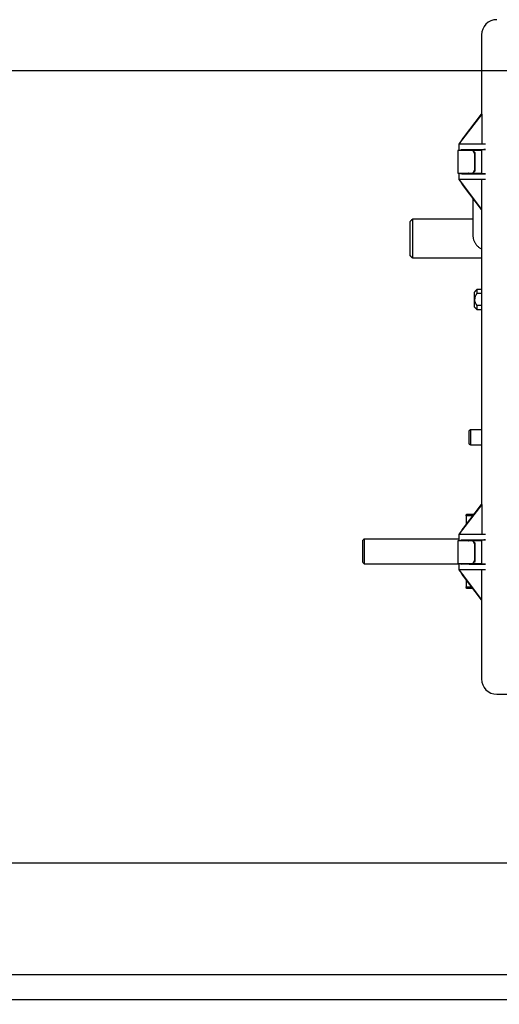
# Model space of a CAD drawing. Header units: inches. Extents: x 169.6 to 213.8, y 195 to 266.5.
# Tile 23 of 49: x 205.939 to 206.543, y 204.032 to 205.274. Entities that reach past the tile are written whole.
import ezdxf

# ---------------------------------------------------------------- set-up
doc = ezdxf.new("R2010")
doc.units = ezdxf.units.IN
doc.header["$LTSCALE"] = 0.25
doc.header["$MEASUREMENT"] = 0
doc.layers.add('ANNOTATIONS', color=1, linetype='Continuous')
doc.layers.add('RHX RH F.O.H.', color=7, linetype='Continuous')
doc.styles.add('ARIAL', font='arial.ttf', dxfattribs={"height": 0.09375})
doc.dimstyles.new('STANDARD$0', dxfattribs={"dimtxt": 0.09375, "dimasz": 0.09375, "dimexe": 0.03125, "dimexo": 0.046875, "dimgap": 0.09, "dimtad": 0, "dimtih": 1, "dimtoh": 1, "dimdec": 4, "dimzin": 0, "dimdsep": 46, "dimtxsty": 'ARIAL', "dimcen": 0.09, "dimadec": 0, "dimazin": 0, "dimtfac": 1, "dimtdec": 4, "dimtofl": 0, "dimtmove": 0, "dimatfit": 1, "dimfxl": 1, "dimtolj": 1, "dimtzin": 0, "dimarcsym": 0})

# ---------------------------------------------------------------- blocks, each defined once
blk = doc.blocks.new('*D62')
at = {"layer": 'ANNOTATIONS', "color": 0, "lineweight": -2, "transparency": 16777216}
for p, q in [((207.0787, 204.6321), (207.0787, 203.0438)), ((206.7037, 203.6415), (206.7037, 203.0438)), ((206.61, 203.075), (206.5162, 203.075)), ((207.1725, 203.075), (207.2662, 203.075))]:
    blk.add_line(p, q, dxfattribs=at)
at = {"layer": 'ANNOTATIONS', "color": 0, "transparency": 16777216}
for points in [[(206.61, 203.0907), (206.61, 203.0594), (206.7037, 203.075)], [(207.1725, 203.0907), (207.1725, 203.0594), (207.0787, 203.075)]]:
    blk.add_solid(points, dxfattribs=at)
at = {"layer": 'defpoints', "color": 0, "transparency": 16777216}
for p in [(207.0787, 204.679), (206.7037, 203.6884), (206.7037, 203.075)]:
    blk.add_point(p, dxfattribs=at)
at = {"layer": 'ANNOTATIONS', "color": 0, "transparency": 16777216, "insert": (207.5193, 203.075), "char_height": 0.09375, "attachment_point": 5, "style": 'ARIAL'}
blk.add_mtext('\\A1;5 1/2"', dxfattribs=at)

msp = doc.modelspace()

# ---------------------------------------------------------------- linework, layer by layer
at = {"layer": 'RHX RH F.O.H.', "linetype": 'Continuous'}
for p, q in [((206.52097, 205.25503), (206.52097, 205.15484)), ((206.52125, 205.15503), (206.49281, 205.11798)), ((206.49817, 205.12514), (206.52108, 205.15498)), ((206.52099, 205.15498), (206.52103, 205.15503)), ((206.52099, 205.15503), (206.52099, 205.15498)), ((206.52125, 205.15503), (206.52099, 205.15503)), ((206.52108, 205.15498), (206.52099, 205.15498)), ((206.52125, 205.15503), (206.52125, 205.11753)), ((206.49247, 205.11753), (206.49247, 205.1094)), ((206.49247, 205.11753), (206.52586, 205.11753)), ((206.49281, 205.11798), (206.49281, 205.11753)), ((206.49652, 205.12304), (206.49815, 205.12514)), ((206.49815, 205.12511), (206.49652, 205.12299)), ((206.49652, 205.12299), (206.49652, 205.12304)), ((206.49815, 205.12511), (206.49817, 205.12514)), ((206.49815, 205.12514), (206.49815, 205.12511)), ((206.49817, 205.12514), (206.49815, 205.12514)), ((206.52097, 205.1094), (206.49122, 205.1094)), ((206.49599, 205.11008), (206.52586, 205.11038)), ((206.50686, 205.11003), (206.50557, 205.11003)), ((206.52097, 205.11016), (206.50686, 205.11003)), ((206.51252, 205.08565), (206.51252, 205.1044)), ((206.51302, 205.08565), (206.51302, 205.1044)), ((206.52119, 205.11028), (206.52097, 205.11016)), ((206.52097, 205.11016), (206.52097, 205.07989)), ((206.49122, 205.08065), (206.52097, 205.08065)), ((206.49247, 205.08065), (206.49247, 205.07253)), ((206.52586, 205.07967), (206.49599, 205.07997)), ((206.50557, 205.08003), (206.50686, 205.08003)), ((206.50686, 205.08003), (206.52097, 205.07989)), ((206.52097, 205.07989), (206.52119, 205.07978)), ((206.52586, 205.07253), (206.49247, 205.07253)), ((206.49278, 205.07211), (206.49278, 205.07253)), ((206.49278, 205.07211), (206.52093, 205.03503)), ((206.49815, 205.06487), (206.49651, 205.06703)), ((206.5208, 205.03503), (206.49815, 205.06487)), ((206.52121, 205.03503), (206.52121, 205.07253)), ((206.5208, 205.03503), (206.52121, 205.03503)), ((206.52097, 205.03503), (206.52097, 204.66234)), ((206.43098, 204.97665), (206.43098, 205.01974)), ((206.43398, 205.02274), (206.43398, 204.97354)), ((206.52097, 204.97354), (206.43398, 204.97354)), ((206.51214, 204.91177), (206.51214, 204.93072)), ((206.51514, 204.93372), (206.51514, 204.9288)), ((206.52097, 204.9288), (206.51514, 204.9288)), ((206.51514, 204.91368), (206.51514, 204.90877)), ((206.52097, 204.91368), (206.51514, 204.91368)), ((206.50548, 204.7389), (206.50548, 204.75592)), ((206.50698, 204.75679), (206.50698, 204.73804)), ((206.52125, 204.66253), (206.49281, 204.62548)), ((206.49817, 204.63264), (206.52108, 204.66248)), ((206.52099, 204.66248), (206.52103, 204.66253)), ((206.52099, 204.66253), (206.52099, 204.66248)), ((206.52125, 204.66253), (206.52099, 204.66253)), ((206.52108, 204.66248), (206.52099, 204.66248)), ((206.52125, 204.66253), (206.52125, 204.62503)), ((206.50163, 204.64837), (206.50163, 204.63714)), ((206.51024, 204.64837), (206.50163, 204.64837)), ((206.50219, 204.65037), (206.51178, 204.65037)), ((206.49652, 204.63054), (206.49815, 204.63264)), ((206.49815, 204.63261), (206.49652, 204.63049)), ((206.49652, 204.63049), (206.49652, 204.63054)), ((206.49815, 204.63261), (206.49817, 204.63264)), ((206.49815, 204.63264), (206.49815, 204.63261)), ((206.49817, 204.63264), (206.49815, 204.63264)), ((206.37151, 204.58939), (206.37151, 204.61759)), ((206.37301, 204.61909), (206.37301, 204.58789)), ((206.52097, 204.6169), (206.49122, 204.6169)), ((206.49247, 204.62503), (206.49247, 204.6169)), ((206.49247, 204.62503), (206.52586, 204.62503)), ((206.49281, 204.62548), (206.49281, 204.62503)), ((206.49599, 204.61758), (206.52586, 204.61788)), ((206.50686, 204.61753), (206.50557, 204.61753)), ((206.52097, 204.61766), (206.50686, 204.61753)), ((206.52119, 204.61778), (206.52097, 204.61766)), ((206.52097, 204.61766), (206.52097, 204.58739)), ((206.51252, 204.59315), (206.51252, 204.6119)), ((206.51302, 204.59315), (206.51302, 204.6119)), ((206.49122, 204.58815), (206.52097, 204.58815)), ((206.49247, 204.58815), (206.49247, 204.58003)), ((206.52586, 204.58003), (206.49247, 204.58003)), ((206.49278, 204.57961), (206.49278, 204.58003)), ((206.49278, 204.57961), (206.52093, 204.54253)), ((206.52586, 204.58717), (206.49599, 204.58747)), ((206.50557, 204.58753), (206.50686, 204.58753)), ((206.50686, 204.58753), (206.52097, 204.58739)), ((206.52097, 204.58739), (206.52119, 204.58728)), ((206.52121, 204.54253), (206.52121, 204.58003)), ((206.49815, 204.57237), (206.49651, 204.57453)), ((206.5208, 204.54253), (206.49815, 204.57237)), ((206.50163, 204.56778), (206.50163, 204.55862)), ((206.50163, 204.55862), (206.50859, 204.55862)), ((206.5101, 204.55662), (206.50219, 204.55662)), ((206.5208, 204.54253), (206.52121, 204.54253)), ((206.52097, 204.54253), (206.52097, 204.44253)), ((206.54026, 204.42323), (206.93401, 204.42323))]:
    msp.add_line(p, q, dxfattribs=at)
at = {"layer": 'RHX RH F.O.H.'}
for p, q in [((201.53967, 205.21024), (206.86779, 205.21024)), ((206.86779, 204.21024), (201.53967, 204.21024)), ((201.70373, 204.06946), (206.70373, 204.06946)), ((201.70373, 204.03821), (206.70373, 204.03821))]:
    msp.add_line(p, q, dxfattribs=at)
at = {"layer": 'RHX RH F.O.H.', "linetype": 'Continuous'}
for centre, radius, start, end in [((206.54026, 205.25503), 0.0193, 90, 180), ((206.50783, 205.10471), 0.0047, 356.18884, 85.59824), ((206.50833, 205.10471), 0.0047, 356.18871, 85.59799), ((206.50783, 205.08534), 0.0047, 274.40246, 3.81078), ((206.50833, 205.08534), 0.0047, 274.40272, 3.81091), ((206.50783, 204.61221), 0.0047, 356.18886, 85.59806), ((206.50833, 204.61221), 0.0047, 356.18873, 85.59781), ((206.50783, 204.59284), 0.0047, 274.40218, 3.8109), ((206.50833, 204.59284), 0.0047, 274.40244, 3.81103), ((206.54026, 204.44253), 0.0193, 180, 270)]:
    msp.add_arc(centre, radius, start, end, dxfattribs=at)
for centre, major_axis, ratio, start_param, end_param in [((206.49847, 205.12544), (0.00625, 0.00831), 0.0083845, 1.8694572, 2.6924908), ((206.49847, 205.11003), (0.0071, 0), 0.0087269, 0.0010447, 1.9273834), ((206.53994, 205.11027), (0.01875, 0), 0.0087269, 2.4202681, 3.1241394), ((206.49847, 205.08003), (0.0071, 0), 0.0087269, 4.3558019, 6.2821406), ((206.53994, 205.07978), (0.01875, 0), 0.0087269, 3.1590459, 3.8629173), ((206.49847, 205.06453), (-0.00625, 0.0084), 0.0083594, 0.4394951, 1.2625288), ((206.49847, 205.06199), (0.00587, -0.00485), 0.4410024, 1.9674864, 2.2394488), ((206.49847, 204.63294), (0.00625, 0.00831), 0.0083845, 1.8694572, 2.6924908), ((206.49847, 204.61753), (0.0071, 0), 0.0087269, 0.0010447, 1.9273834), ((206.53994, 204.61777), (0.01875, 0), 0.0087269, 2.4202681, 3.1241394), ((206.49847, 204.57203), (-0.00625, 0.0084), 0.0083594, 0.4394951, 1.2625288), ((206.53994, 204.58728), (0.01875, 0), 0.0087269, 3.1590459, 3.8629173), ((206.49847, 204.56949), (0.00587, -0.00485), 0.4410024, 1.9712783, 2.2394488)]:
    msp.add_ellipse(centre, major_axis=major_axis, ratio=ratio, start_param=start_param, end_param=end_param, dxfattribs=at)
for points in [[(206.49122, 205.1094), (206.49122, 205.08065)], [(206.51809, 205.11014), (206.51724, 205.1094)], [(206.51016, 205.08065), (206.51016, 205.07999)], [(206.51016, 205.04904), (206.51016, 205.00208)], [(206.43398, 205.02274), (206.43098, 205.01974)], [(206.51016, 205.02274), (206.43398, 205.02274)], [(206.43398, 204.97354), (206.43098, 204.97665)], [(206.51514, 204.93372), (206.51214, 204.93072)], [(206.52097, 204.93372), (206.51514, 204.93372)], [(206.51214, 204.91177), (206.51514, 204.90877)], [(206.51514, 204.90877), (206.52097, 204.90877)], [(206.50698, 204.75679), (206.50548, 204.75592)], [(206.52097, 204.75679), (206.50698, 204.75679)], [(206.50548, 204.7389), (206.50698, 204.73804)], [(206.50698, 204.73804), (206.52097, 204.73804)], [(206.50163, 204.64837), (206.50219, 204.65037)], [(206.37301, 204.61909), (206.37151, 204.61759)], [(206.49247, 204.61909), (206.37301, 204.61909)], [(206.49122, 204.6169), (206.49122, 204.58815)], [(206.37151, 204.58939), (206.37301, 204.58789)], [(206.37301, 204.58789), (206.49247, 204.58789)], [(206.51401, 204.58746), (206.51401, 204.58789)], [(206.51401, 204.58789), (206.52097, 204.58789)], [(206.50219, 204.55662), (206.50163, 204.55862)]]:
    msp.add_open_spline(points, degree=1, dxfattribs=at)
for points, knots in [([(206.49599, 205.11008), (206.49561, 205.11001), (206.49485, 205.10986), (206.49414, 205.10942), (206.49378, 205.10922), (206.49378, 205.10922)], [0, 0, 0, 0, 0.5043921, 0.9936184, 1, 1, 1, 1]), ([(206.50472, 205.10918), (206.50473, 205.10929), (206.50476, 205.10951), (206.50495, 205.10979), (206.50524, 205.10999), (206.50546, 205.11001), (206.50557, 205.11003)], [0, 0, 0, 0, 0.2500118, 0.50002, 0.7499984, 1, 1, 1, 1]), ([(206.49378, 205.08084), (206.49378, 205.08083), (206.49391, 205.08076), (206.49429, 205.08055), (206.49501, 205.08015), (206.49563, 205.08004), (206.49599, 205.07997)], [0, 0, 0, 0, 0.0063801, 0.1846565, 0.5247913, 1, 1, 1, 1]), ([(206.50557, 205.08003), (206.50546, 205.08004), (206.50524, 205.08007), (206.50495, 205.08026), (206.50476, 205.08054), (206.50473, 205.08077), (206.50472, 205.08088)], [0, 0, 0, 0, 0.2500102, 0.499993, 0.7500056, 1, 1, 1, 1]), ([(206.51016, 205.00208), (206.51019, 205.00131), (206.51026, 204.99941), (206.51095, 204.99643), (206.51226, 204.99328), (206.51413, 204.99041), (206.51651, 204.98791), (206.51882, 204.98609), (206.52042, 204.98532), (206.52097, 204.98506)], [0, 0, 0, 0, 0.1102456, 0.2707758, 0.4312036, 0.5918136, 0.7529375, 0.9148037, 1, 1, 1, 1]), ([(206.51514, 204.91368), (206.51432, 204.91515), (206.5129, 204.91771), (206.51232, 204.92237), (206.51352, 204.92599), (206.51475, 204.92812), (206.51514, 204.9288)], [0, 0, 0, 0, 0.3106942, 0.5415168, 0.8532599, 1, 1, 1, 1]), ([(206.49599, 204.61758), (206.49561, 204.61751), (206.49485, 204.61736), (206.49414, 204.61692), (206.49378, 204.61672), (206.49378, 204.61672)], [0, 0, 0, 0, 0.504391, 0.9936184, 1, 1, 1, 1]), ([(206.50472, 204.61668), (206.50473, 204.61679), (206.50476, 204.61701), (206.50495, 204.61729), (206.50524, 204.61749), (206.50546, 204.61751), (206.50557, 204.61753)], [0, 0, 0, 0, 0.2500021, 0.5000115, 0.7499973, 1, 1, 1, 1]), ([(206.49378, 204.58834), (206.49378, 204.58833), (206.49391, 204.58826), (206.49429, 204.58805), (206.49501, 204.58765), (206.49563, 204.58754), (206.49599, 204.58747)], [0, 0, 0, 0, 0.00638163, 0.18465803, 0.52479042, 1, 1, 1, 1]), ([(206.50472, 204.58838), (206.50473, 204.58827), (206.50476, 204.58804), (206.50495, 204.58776), (206.50524, 204.58757), (206.50546, 204.58754), (206.50557, 204.58753)], [0, 0, 0, 0, 0.2499927, 0.500003, 0.7499913, 1, 1, 1, 1]), ([(206.51401, 204.58789), (206.51398, 204.58791), (206.51393, 204.58794), (206.51345, 204.5881), (206.51332, 204.58815)], [0, 0, 0, 0, 0.7102606, 1, 1, 1, 1])]:
    msp.add_open_spline(points, degree=3, knots=knots, dxfattribs=at)

# ---------------------------------------------------------------- dimensions: what is measured, and where the dimension line sits
at = {"layer": 'ANNOTATIONS'}
dim = msp.add_linear_dim(base=(206.70373, 203.07504), p1=(207.07873, 204.67899), p2=(206.70373, 203.68837), angle=180, text='5 1/2"', dimstyle='STANDARD$0', dxfattribs=at)
dim.commit()
dim.dimension.update_dxf_attribs({"geometry": '*D62', "text_midpoint": (207.51933, 203.07504), "dimtype": 160})

doc.saveas('drawing.dxf')
